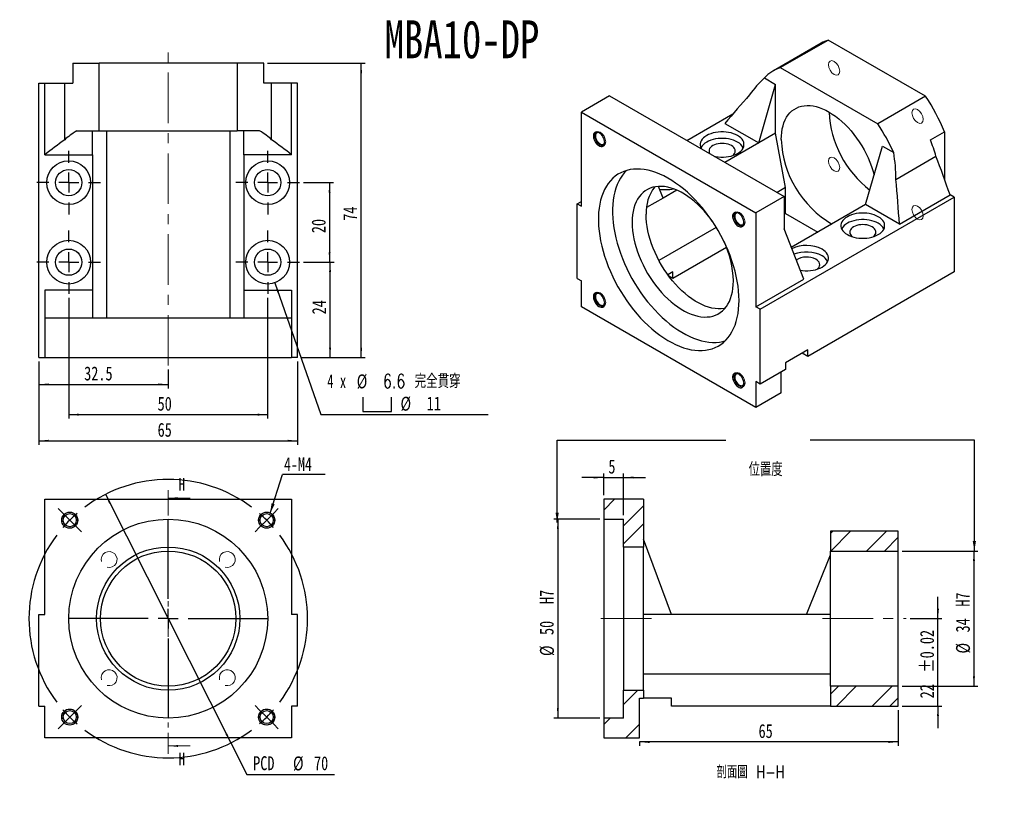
# Model space of a CAD drawing. Header units: millimetres. Extents: x 27 to 274, y 2 to 198.
import ezdxf

# ---------------------------------------------------------------- set-up
doc = ezdxf.new("R2010")
doc.units = ezdxf.units.MM
doc.linetypes.add('CENTER', pattern=[10.16, 6.35, -1.27, 1.27, -1.27])
doc.linetypes.add('CENTERX2', pattern=[20.32, 12.7, -2.54, 2.54, -2.54])
doc.layers.add('FORMAT', color=7, linetype='Continuous')
doc.styles.add('SLDTEXTSTYLE0', font='TXT', dxfattribs={"width": 0.75})
doc.styles.add('SLDTEXTSTYLE1', font='TXT', dxfattribs={"width": 0.75, "bigfont": 'bigfont'})
doc.styles.add('SLDTEXTSTYLE3', font='TXT', dxfattribs={"width": 0.666667})
doc.dimstyles.new('SLDDIMSTYLE0', dxfattribs={"dimtxt": 3.5, "dimasz": 2.5, "dimexe": 0, "dimexo": 0.0625, "dimgap": 0.875, "dimtad": 0, "dimtih": 1, "dimtoh": 1, "dimrnd": 1e-09, "dimzin": 12, "dimdsep": 46, "dimtxsty": 'SLDTEXTSTYLE0', "dimsah": 1, "dimcen": 0, "dimadec": 0, "dimazin": 3, "dimtfac": 1, "dimtmove": 0, "dimatfit": 3, "dimfxl": 0, "dimfrac": 2, "dimtolj": 1, "dimtzin": 12, "dimarcsym": 0})
doc.dimstyles.new('SLDDIMSTYLE1', dxfattribs={"dimtxt": 0.18, "dimasz": 2.5, "dimexe": 0, "dimexo": 0.0625, "dimgap": 0, "dimtad": 0, "dimtih": 1, "dimtoh": 1, "dimdec": 0, "dimrnd": 1e-09, "dimzin": 0, "dimdsep": 46, "dimtxsty": 'Standard', "dimsah": 1, "dimcen": 0.09, "dimadec": 0, "dimazin": 0, "dimtfac": 2.5, "dimtdec": 0, "dimtofl": 0, "dimtmove": 0, "dimatfit": 3, "dimfxl": 0, "dimfrac": 2, "dimtolj": 1, "dimtzin": 0, "dimarcsym": 0})
doc.dimstyles.new('SLDDIMSTYLE2', dxfattribs={"dimtxt": 3.5, "dimasz": 2.5, "dimexe": 0, "dimexo": 0.0625, "dimgap": 0.875, "dimtad": 1, "dimrnd": 1e-09, "dimzin": 12, "dimdsep": 46, "dimtxsty": 'SLDTEXTSTYLE0', "dimsah": 1, "dimcen": 0.09, "dimadec": 0, "dimazin": 3, "dimtol": 1, "dimtp": 0.02, "dimtm": 0.02, "dimtfac": 1, "dimtmove": 0, "dimatfit": 0, "dimfxl": 0, "dimfrac": 2, "dimtolj": 1, "dimarcsym": 0})
doc.dimstyles.new('SLDDIMSTYLE3', dxfattribs={"dimtxt": 3.5, "dimasz": 2.5, "dimexe": 0, "dimexo": 0.0625, "dimgap": 0.875, "dimtad": 1, "dimrnd": 1e-09, "dimzin": 12, "dimdsep": 46, "dimtxsty": 'SLDTEXTSTYLE0', "dimsah": 1, "dimcen": 0.09, "dimadec": 0, "dimazin": 3, "dimtfac": 1, "dimtofl": 0, "dimtmove": 0, "dimatfit": 3, "dimfxl": 0, "dimfrac": 2, "dimtolj": 1, "dimtzin": 12, "dimarcsym": 0})
doc.dimstyles.new('SLDDIMSTYLE4', dxfattribs={"dimtxt": 3.5, "dimasz": 2.5, "dimexe": 0, "dimexo": 0.0625, "dimgap": 0.875, "dimtad": 1, "dimrnd": 1e-09, "dimzin": 12, "dimdsep": 46, "dimtxsty": 'SLDTEXTSTYLE0', "dimsah": 1, "dimcen": 0.09, "dimadec": 0, "dimazin": 3, "dimtfac": 1, "dimtmove": 0, "dimatfit": 0, "dimfxl": 0, "dimfrac": 2, "dimtolj": 1, "dimtzin": 12, "dimarcsym": 0})
doc.dimstyles.new('SLDDIMSTYLE6', dxfattribs={"dimtxt": 3.5, "dimasz": 2.5, "dimexe": 0, "dimexo": 0.0625, "dimgap": 0.875, "dimtad": 1, "dimdec": 1, "dimrnd": 1e-09, "dimzin": 12, "dimdsep": 46, "dimtxsty": 'SLDTEXTSTYLE0', "dimsah": 1, "dimcen": 0.09, "dimadec": 0, "dimazin": 3, "dimtfac": 1, "dimtdec": 1, "dimtofl": 0, "dimtmove": 0, "dimatfit": 3, "dimfxl": 0, "dimfrac": 2, "dimtolj": 1, "dimtzin": 12, "dimarcsym": 0})
doc.dimstyles.new('SLDDIMSTYLE7', dxfattribs={"dimtxt": 3.5, "dimasz": 2.5, "dimexe": 0, "dimexo": 0.0625, "dimgap": 0.875, "dimtad": 0, "dimtih": 1, "dimtoh": 1, "dimdec": 1, "dimrnd": 1e-09, "dimzin": 12, "dimdsep": 46, "dimtxsty": 'SLDTEXTSTYLE0', "dimsah": 1, "dimcen": 0, "dimadec": 0, "dimazin": 3, "dimtfac": 1, "dimtofl": 0, "dimtmove": 0, "dimatfit": 3, "dimfxl": 0, "dimfrac": 2, "dimtolj": 1, "dimtzin": 12, "dimarcsym": 0})

# ---------------------------------------------------------------- blocks, each defined once
blk = doc.blocks.new('_D')
at = {"layer": 'FORMAT', "color": 7}
for p, q in [((48.16, 78.56), (79.69, 16.06)), ((79.69, 16.06), (83.68, 8.14)), ((83.68, 8.14), (105.74, 8.14))]:
    blk.add_line(p, q, dxfattribs=at)
for points in [[(48.16, 78.56), (49.06, 76.22), (49.51, 76.44)], [(79.69, 16.06), (78.78, 18.41), (78.34, 18.18)]]:
    blk.add_solid(points, dxfattribs=at)
at = {"layer": 'FORMAT', "color": 7, "char_height": 3.5, "attachment_point": 1, "style": 'SLDTEXTSTYLE0'}
for s, insert in [('PCD', (85.27, 12.71)), ('%%c', (95.29, 12.66)), ('70', (100.57, 12.71))]:
    blk.add_mtext(s, dxfattribs=dict(at, insert=insert))
blk = doc.blocks.new('SW_NOTE_0')
at = {"layer": 'FORMAT', "color": 0}
blk.add_line((10.7, 0), (0, 0), dxfattribs=at)
at = {"layer": 'FORMAT', "color": 0, "insert": (0.38, 4.32), "char_height": 3.44, "attachment_point": 1, "style": 'SLDTEXTSTYLE0'}
blk.add_mtext('4-M4', dxfattribs=at)
blk = doc.blocks.new('SW_CENTERMARKSYMBOL_0')
at = {"layer": 'FORMAT', "color": 0}
for p, q in [((-51.27, 51.27), (-52.43, 52.43)), ((1.77, 51.27), (2.93, 52.43)), ((-49.5, 49.5), (-51.27, 51.27)), ((-49.5, 49.5), (-47.73, 47.73)), ((-24.75, 29.75), (-24.75, 49.75)), ((0, 49.5), (-1.77, 47.73)), ((0, 49.5), (1.77, 51.27)), ((-47.73, 47.73), (-46.56, 46.56)), ((-1.77, 47.73), (-2.93, 46.56)), ((-24.75, 24.75), (-24.75, 27.25)), ((-29.75, 24.75), (-49.75, 24.75)), ((-24.75, 24.75), (-27.25, 24.75)), ((-24.75, 24.75), (-24.75, 22.25)), ((-24.75, 24.75), (-22.25, 24.75)), ((-19.75, 24.75), (0.25, 24.75)), ((-24.75, 19.75), (-24.75, -0.25)), ((-47.73, 1.77), (-46.56, 2.93)), ((-1.77, 1.77), (-2.93, 2.93)), ((-49.5, 0), (-51.27, -1.77)), ((-49.5, 0), (-47.73, 1.77)), ((0, 0), (-1.77, 1.77)), ((0, 0), (1.77, -1.77)), ((-51.27, -1.77), (-52.43, -2.93)), ((1.77, -1.77), (2.93, -2.93))]:
    blk.add_line(p, q, dxfattribs=at)
for start, end in [(53.1851, 126.8149), (135, 139.0926), (130.9074, 135), (45, 49.0926), (40.9074, 45), (143.1851, 216.8149), (323.1851, 36.8149), (220.9074, 225), (225, 229.0926), (310.9074, 315), (315, 319.0926), (233.1851, 306.8149)]:
    blk.add_arc((-24.75, 24.75), 35, start, end, dxfattribs=at)
blk = doc.blocks.new('_D_1')
at = {"layer": 'FORMAT', "color": 7}
for p, q in [((257.39, 47.31), (257.39, 52.81)), ((250.39, 47.31), (258.39, 47.31)), ((257.39, 25.31), (257.39, 47.31)), ((248.39, 25.31), (258.39, 25.31)), ((257.39, 25.31), (257.39, 19.81))]:
    blk.add_line(p, q, dxfattribs=at)
for points in [[(257.39, 47.31), (257.64, 49.81), (257.14, 49.81)], [(257.39, 25.31), (257.14, 22.81), (257.64, 22.81)]]:
    blk.add_solid(points, dxfattribs=at)
at = {"layer": 'FORMAT', "color": 7, "char_height": 3.5, "attachment_point": 1, "rotation": 90, "style": 'SLDTEXTSTYLE0'}
for s, insert in [('±0.02', (252.88, 33.76)), ('22', (252.88, 27.27))]:
    blk.add_mtext(s, dxfattribs=dict(at, insert=insert))
blk = doc.blocks.new('_D_2')
at = {"layer": 'FORMAT', "color": 7}
for p, q in [((248.39, 64.31), (267.44, 64.31)), ((266.44, 64.31), (266.44, 30.31)), ((248.39, 30.31), (267.44, 30.31))]:
    blk.add_line(p, q, dxfattribs=at)
for points in [[(266.44, 64.31), (266.19, 61.81), (266.69, 61.81)], [(266.44, 30.31), (266.69, 32.81), (266.19, 32.81)]]:
    blk.add_solid(points, dxfattribs=at)
at = {"layer": 'FORMAT', "color": 7, "char_height": 3.5, "attachment_point": 1, "rotation": 90, "style": 'SLDTEXTSTYLE0'}
for s, insert in [('H7', (261.88, 50.32)), ('34', (261.88, 43.83)), ('%%c', (261.93, 38.55))]:
    blk.add_mtext(s, dxfattribs=dict(at, insert=insert))
blk = doc.blocks.new('_D_3')
at = {"layer": 'FORMAT', "color": 7}
for p, q in [((172.39, 72.31), (160.86, 72.31)), ((161.86, 72.31), (161.86, 22.31)), ((172.39, 22.31), (160.86, 22.31))]:
    blk.add_line(p, q, dxfattribs=at)
for points in [[(161.86, 72.31), (161.61, 69.81), (162.11, 69.81)], [(161.86, 22.31), (162.11, 24.81), (161.61, 24.81)]]:
    blk.add_solid(points, dxfattribs=at)
at = {"layer": 'FORMAT', "color": 7, "char_height": 3.5, "attachment_point": 1, "rotation": 90, "style": 'SLDTEXTSTYLE0'}
for s, insert in [('H7', (157.29, 50.98)), ('50', (157.29, 43.19)), ('%%c', (157.35, 37.91))]:
    blk.add_mtext(s, dxfattribs=dict(at, insert=insert))
blk = doc.blocks.new('_D_4')
at = {"layer": 'FORMAT', "color": 7}
for p, q in [((173.39, 82.78), (167.89, 82.78)), ((173.39, 78.31), (173.39, 83.78)), ((173.39, 82.78), (178.39, 82.78)), ((178.39, 73.31), (178.39, 83.78)), ((178.39, 82.78), (183.89, 82.78))]:
    blk.add_line(p, q, dxfattribs=at)
for points in [[(173.39, 82.78), (170.89, 83.03), (170.89, 82.53)], [(178.39, 82.78), (180.89, 82.53), (180.89, 83.03)]]:
    blk.add_solid(points, dxfattribs=at)
at = {"layer": 'FORMAT', "color": 7, "insert": (174.55, 87.29), "char_height": 3.5, "attachment_point": 1, "style": 'SLDTEXTSTYLE0'}
blk.add_mtext('5', dxfattribs=at)
blk = doc.blocks.new('_D_5')
at = {"layer": 'FORMAT', "color": 7}
for p, q in [((247.39, 24.31), (247.39, 15.3)), ((182.39, 16.31), (182.39, 15.3)), ((247.39, 16.3), (182.39, 16.3))]:
    blk.add_line(p, q, dxfattribs=at)
for points in [[(182.39, 16.3), (184.89, 16.05), (184.89, 16.55)], [(247.39, 16.3), (244.89, 16.55), (244.89, 16.05)]]:
    blk.add_solid(points, dxfattribs=at)
at = {"layer": 'FORMAT', "color": 7, "insert": (212.3, 20.81), "char_height": 3.5, "attachment_point": 1, "style": 'SLDTEXTSTYLE0'}
blk.add_mtext('65', dxfattribs=at)
blk = doc.blocks.new('_D_6')
at = {"layer": 'FORMAT', "color": 7}
for p, q in [((97.92, 156.93), (105.48, 156.93)), ((104.48, 156.93), (104.48, 136.93)), ((97.92, 136.93), (105.48, 136.93))]:
    blk.add_line(p, q, dxfattribs=at)
for points in [[(104.48, 156.93), (104.23, 154.43), (104.73, 154.43)], [(104.48, 136.93), (104.73, 139.43), (104.23, 139.43)]]:
    blk.add_solid(points, dxfattribs=at)
at = {"layer": 'FORMAT', "color": 7, "insert": (99.97, 144.22), "char_height": 3.5, "attachment_point": 1, "rotation": 90, "style": 'SLDTEXTSTYLE0'}
blk.add_mtext('20', dxfattribs=at)
blk = doc.blocks.new('_D_7')
at = {"layer": 'FORMAT', "color": 7}
for p, q in [((31.42, 111.93), (31.42, 105.19)), ((63.92, 109.93), (63.92, 105.19)), ((31.42, 106.19), (63.92, 106.19))]:
    blk.add_line(p, q, dxfattribs=at)
for points in [[(31.42, 106.19), (33.92, 105.94), (33.92, 106.44)], [(63.92, 106.19), (61.42, 106.44), (61.42, 105.94)]]:
    blk.add_solid(points, dxfattribs=at)
at = {"layer": 'FORMAT', "color": 7, "insert": (42.8, 110.7), "char_height": 3.5, "attachment_point": 1, "style": 'SLDTEXTSTYLE0'}
blk.add_mtext('32.5', dxfattribs=at)
blk = doc.blocks.new('_D_8')
at = {"layer": 'FORMAT', "color": 7}
for p, q in [((38.92, 127.93), (38.92, 97.59)), ((88.92, 127.93), (88.92, 97.59)), ((38.92, 98.59), (88.92, 98.59))]:
    blk.add_line(p, q, dxfattribs=at)
for points in [[(38.92, 98.59), (41.42, 98.34), (41.42, 98.84)], [(88.92, 98.59), (86.42, 98.84), (86.42, 98.34)]]:
    blk.add_solid(points, dxfattribs=at)
at = {"layer": 'FORMAT', "color": 7, "insert": (61.26, 103.1), "char_height": 3.5, "attachment_point": 1, "style": 'SLDTEXTSTYLE0'}
blk.add_mtext('50', dxfattribs=at)
blk = doc.blocks.new('_D_9')
at = {"layer": 'FORMAT', "color": 7}
for p, q in [((31.42, 111.93), (31.42, 91.03)), ((96.42, 111.93), (96.42, 91.03)), ((31.42, 92.03), (96.42, 92.03))]:
    blk.add_line(p, q, dxfattribs=at)
for points in [[(31.42, 92.03), (33.92, 91.78), (33.92, 92.28)], [(96.42, 92.03), (93.92, 92.28), (93.92, 91.78)]]:
    blk.add_solid(points, dxfattribs=at)
at = {"layer": 'FORMAT', "color": 7, "insert": (61.26, 96.54), "char_height": 3.5, "attachment_point": 1, "style": 'SLDTEXTSTYLE0'}
blk.add_mtext('65', dxfattribs=at)
blk = doc.blocks.new('SW_SYMBOL_HOLE_SPOT')
at = {"layer": 'FORMAT', "color": 0}
for p, q in [((0, 875), (0, 75)), ((1600, 75), (1600, 875)), ((0, 75), (1600, 75))]:
    blk.add_line(p, q, dxfattribs=at)
blk = doc.blocks.new('_D_10')
at = {"layer": 'FORMAT'}
for p, q in [((90.74, 131.73), (102.31, 98.59)), ((102.31, 98.59), (144.31, 98.59))]:
    blk.add_line(p, q, dxfattribs=at)
blk.add_solid([(90.74, 131.73), (91.32, 129.29), (91.8, 129.46)], dxfattribs=at)
at = {"layer": 'FORMAT', "xscale": 0.004470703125, "yscale": 0.004470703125, "zscale": 0.004470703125}
blk.add_blockref('SW_SYMBOL_HOLE_SPOT', (112.86, 99.07), dxfattribs=at)
at = {"layer": 'FORMAT', "char_height": 3.5, "attachment_point": 1}
for s, insert, style in [('4 x', (103.9, 108.76), 'SLDTEXTSTYLE3'), ('%%c', (111.31, 108.71), 'SLDTEXTSTYLE0'), ('6.6 \\M+18AAE\\M+19153\\M+18AD1\\M+190FA', (117.9, 108.76), 'SLDTEXTSTYLE1'), ('%%c', (122.31, 103.1), 'SLDTEXTSTYLE0'), ('11', (128.9, 103.15), 'SLDTEXTSTYLE0')]:
    blk.add_mtext(s, dxfattribs=dict(at, insert=insert, style=style))
blk = doc.blocks.new('_D_11')
at = {"layer": 'FORMAT', "color": 7}
for p, q in [((97.92, 136.93), (105.6, 136.93)), ((104.6, 112.93), (104.6, 136.93)), ((97.42, 112.93), (105.6, 112.93))]:
    blk.add_line(p, q, dxfattribs=at)
for points in [[(104.6, 136.93), (104.35, 134.43), (104.85, 134.43)], [(104.6, 112.93), (104.85, 115.43), (104.35, 115.43)]]:
    blk.add_solid(points, dxfattribs=at)
at = {"layer": 'FORMAT', "color": 7, "insert": (100.09, 123.8), "char_height": 3.5, "attachment_point": 1, "rotation": 90, "style": 'SLDTEXTSTYLE0'}
blk.add_mtext('24', dxfattribs=at)
blk = doc.blocks.new('_D_12')
at = {"layer": 'FORMAT', "color": 7}
for p, q in [((88.92, 186.93), (113.42, 186.93)), ((112.42, 112.93), (112.42, 186.93)), ((97.42, 112.93), (113.42, 112.93))]:
    blk.add_line(p, q, dxfattribs=at)
for points in [[(112.42, 186.93), (112.17, 184.43), (112.67, 184.43)], [(112.42, 112.93), (112.67, 115.43), (112.17, 115.43)]]:
    blk.add_solid(points, dxfattribs=at)
at = {"layer": 'FORMAT', "color": 7, "insert": (107.91, 147.34), "char_height": 3.5, "attachment_point": 1, "rotation": 90, "style": 'SLDTEXTSTYLE0'}
blk.add_mtext('74', dxfattribs=at)
blk = doc.blocks.new('SW_CENTERMARKSYMBOL_1')
at = {"layer": 'FORMAT', "color": 0}
for p, q in [((0, 5), (0, 8)), ((0, 0), (0, 2.5)), ((-5, 0), (-8, 0)), ((0, 0), (-2.5, 0)), ((0, 0), (0, -2.5)), ((0, 0), (2.5, 0)), ((5, 0), (8, 0)), ((0, -5), (0, -8))]:
    blk.add_line(p, q, dxfattribs=at)
blk = doc.blocks.new('SW_CENTERMARKSYMBOL_2')
at = {"layer": 'FORMAT', "color": 0}
for p, q in [((0, 5), (0, 8)), ((0, 0), (0, 2.5)), ((-5, 0), (-8, 0)), ((0, 0), (-2.5, 0)), ((0, 0), (0, -2.5)), ((0, 0), (2.5, 0)), ((5, 0), (8, 0)), ((0, -5), (0, -8))]:
    blk.add_line(p, q, dxfattribs=at)
blk = doc.blocks.new('SW_CENTERMARKSYMBOL_3')
at = {"layer": 'FORMAT', "color": 0}
for p, q in [((0, 5), (0, 8)), ((0, 0), (0, 2.5)), ((-5, 0), (-8, 0)), ((0, 0), (-2.5, 0)), ((0, 0), (0, -2.5)), ((0, 0), (2.5, 0)), ((5, 0), (8, 0)), ((0, -5), (0, -8))]:
    blk.add_line(p, q, dxfattribs=at)
blk = doc.blocks.new('SW_CENTERMARKSYMBOL_4')
at = {"layer": 'FORMAT', "color": 0}
for p, q in [((0, 5), (0, 8)), ((0, 0), (0, 2.5)), ((-5, 0), (-8, 0)), ((0, 0), (-2.5, 0)), ((0, 0), (0, -2.5)), ((0, 0), (2.5, 0)), ((5, 0), (8, 0)), ((0, -5), (0, -8))]:
    blk.add_line(p, q, dxfattribs=at)

msp = doc.modelspace()

# ---------------------------------------------------------------- hatches: boundary and pattern name
at = {"linetype": 'Continuous', "lineweight": 18}
h = msp.add_hatch(dxfattribs=at)
h.set_pattern_fill('ANSI32', angle=3e-322, style=0)
h.paths.add_polyline_path([(183.39, 65.313), (183.39, 77.313), (173.39, 77.313), (173.39, 72.313), (178.39, 72.313), (178.39, 65.313)], flags=0)
h = msp.add_hatch(dxfattribs=at)
h.set_pattern_fill('ANSI32', angle=3e-322, style=0)
h.paths.add_polyline_path([(247.39, 64.313), (247.39, 69.313), (230.39, 69.313), (230.39, 64.313)], flags=0)
h = msp.add_hatch(dxfattribs=at)
h.set_pattern_fill('ANSI32', angle=3e-322, style=0)
h.paths.add_polyline_path([(230.39, 30.313), (230.39, 25.313), (247.39, 25.313), (247.39, 30.313)], flags=0)
h = msp.add_hatch(dxfattribs=at)
h.set_pattern_fill('ANSI32', angle=3e-322, style=0)
h.paths.add_polyline_path([(178.39, 29.313), (178.39, 22.313), (173.39, 22.313), (173.39, 17.313), (182.39, 17.313), (182.39, 27.313), (183.39, 27.313), (183.39, 29.313)], flags=0)

# ---------------------------------------------------------------- linework, layer by layer
at = {"color": 7, "linetype": 'Continuous', "lineweight": 25}
for p, q in [((228.041, 191.977), (216.02, 185.038)), ((217.772, 185.823), (229.792, 192.762)), ((254.287, 178.622), (229.792, 192.762)), ((39.923, 186.927), (39.923, 181.927)), ((39.923, 186.927), (46.603, 186.927)), ((46.603, 169.927), (46.603, 186.927)), ((81.244, 186.927), (46.603, 186.927)), ((81.244, 186.927), (81.244, 169.927)), ((87.923, 186.927), (81.244, 186.927)), ((87.923, 181.927), (87.923, 186.927)), ((217.772, 185.823), (242.266, 171.682)), ((213.771, 183.233), (216.584, 181.609)), ((31.423, 112.927), (31.423, 181.927)), ((31.423, 181.927), (32.923, 181.927)), ((32.923, 163.927), (32.923, 181.927)), ((32.923, 181.927), (37.923, 181.927)), ((37.923, 167.684), (37.923, 181.927)), ((37.923, 181.927), (39.923, 181.927)), ((89.923, 181.927), (87.923, 181.927)), ((89.923, 167.684), (89.923, 181.927)), ((94.923, 181.927), (89.923, 181.927)), ((94.923, 163.927), (94.923, 181.927)), ((96.423, 181.927), (94.923, 181.927)), ((96.423, 112.927), (96.423, 181.927)), ((212.341, 166.912), (216.584, 181.609)), ((216.584, 169.361), (216.584, 181.609)), ((174.865, 178.754), (167.794, 174.672)), ((174.865, 178.754), (218.705, 153.445)), ((254.287, 178.622), (242.266, 171.682)), ((167.794, 150.992), (167.794, 174.672)), ((167.794, 174.672), (211.634, 149.363)), ((194.313, 167.526), (205.851, 174.186)), ((203.856, 171.81), (212.341, 166.912)), ((40.945, 169.927), (46.603, 169.927)), ((44.923, 163.927), (44.923, 169.927)), ((46.603, 169.927), (81.244, 169.927)), ((48.423, 169.927), (48.423, 122.927)), ((79.423, 169.927), (79.423, 122.927)), ((86.901, 169.927), (81.244, 169.927)), ((82.923, 163.927), (82.923, 169.927)), ((216.584, 169.361), (212.341, 166.912)), ((219.059, 155.684), (216.584, 169.361)), ((255.475, 167.666), (259.01, 169.707)), ((259.01, 169.707), (259.01, 157.829)), ((212.341, 166.912), (203.859, 162.015)), ((239.211, 151.4), (243.454, 166.097)), ((243.454, 166.097), (246.267, 164.473)), ((32.923, 163.927), (44.923, 163.927)), ((44.923, 163.927), (44.923, 129.927)), ((94.923, 163.927), (82.923, 163.927)), ((82.923, 163.927), (82.923, 129.927)), ((246.818, 157.745), (256.889, 163.559)), ((188.3, 153.033), (187.146, 155.983)), ((191.748, 155.024), (188.3, 153.033)), ((218.705, 153.445), (211.634, 149.363)), ((219.059, 155.684), (216.943, 154.462)), ((218.705, 153.445), (218.705, 145.279)), ((219.059, 149.152), (219.059, 155.684)), ((247.697, 146.502), (260.425, 153.849)), ((261.485, 153.237), (260.425, 153.849)), ((166.733, 151.604), (167.794, 152.216)), ((166.733, 132.824), (166.733, 151.604)), ((166.733, 151.604), (167.794, 150.992)), ((188.3, 153.033), (184.146, 150.635)), ((212.695, 125.071), (261.485, 153.237)), ((239.211, 151.4), (220.529, 140.615)), ((247.697, 146.502), (239.211, 151.4)), ((261.485, 153.237), (261.485, 134.457)), ((211.634, 149.363), (211.634, 125.683)), ((219.059, 149.152), (218.705, 148.948)), ((219.059, 149.152), (227.188, 144.459)), ((201.674, 145.648), (187.27, 137.333)), ((223.655, 132.623), (218.705, 145.279)), ((204.251, 140.603), (190.775, 132.824)), ((190.775, 134.457), (189.518, 133.731)), ((190.775, 132.824), (190.775, 134.457)), ((261.485, 134.457), (224.716, 113.23)), ((166.733, 132.824), (167.794, 132.211)), ((167.794, 125.679), (167.794, 132.211)), ((190.775, 132.824), (189.751, 133.415)), ((211.634, 125.683), (223.655, 132.623)), ((44.923, 129.927), (32.923, 129.927)), ((32.923, 129.927), (32.923, 122.927)), ((44.923, 129.927), (44.923, 122.927)), ((82.923, 129.927), (94.923, 129.927)), ((82.923, 129.927), (82.923, 122.927)), ((94.923, 129.927), (94.923, 122.927)), ((211.634, 100.37), (167.794, 125.679)), ((212.695, 125.071), (211.634, 125.683)), ((212.695, 106.29), (212.695, 125.071)), ((32.923, 122.927), (94.923, 122.927)), ((32.923, 122.927), (32.923, 112.927)), ((94.923, 122.927), (94.923, 112.927)), ((224.716, 114.863), (219.059, 111.597)), ((224.716, 113.23), (223.301, 114.046)), ((224.716, 113.23), (224.716, 114.863)), ((31.423, 112.927), (32.923, 112.927)), ((32.923, 112.927), (94.923, 112.927)), ((96.423, 112.927), (94.923, 112.927)), ((219.059, 111.597), (219.059, 109.964)), ((219.059, 109.964), (212.695, 106.29)), ((217.998, 104.044), (217.998, 109.352)), ((212.695, 106.29), (211.634, 106.903)), ((211.634, 106.903), (211.634, 100.37)), ((217.998, 104.044), (211.634, 100.37)), ((32.923, 48.313), (32.923, 77.313)), ((32.923, 77.313), (94.923, 77.313)), ((94.923, 77.313), (94.923, 48.313)), ((173.39, 77.313), (173.39, 72.313)), ((183.39, 77.313), (173.39, 77.313)), ((183.39, 77.313), (183.39, 65.313)), ((173.39, 72.313), (178.39, 72.313)), ((173.39, 72.313), (173.39, 22.313)), ((178.39, 65.313), (178.39, 72.313)), ((230.39, 69.313), (230.39, 64.313)), ((247.39, 69.313), (230.39, 69.313)), ((247.39, 64.313), (247.39, 69.313)), ((190.39, 48.313), (183.39, 67.313)), ((183.39, 65.313), (178.39, 65.313)), ((178.39, 65.313), (178.39, 29.313)), ((183.39, 29.313), (183.39, 65.313)), ((224.39, 48.313), (230.39, 63.313)), ((230.39, 30.313), (230.39, 64.313)), ((230.39, 64.313), (247.39, 64.313)), ((247.39, 30.313), (247.39, 64.313)), ((31.423, 25.313), (31.423, 48.313)), ((31.423, 48.313), (32.923, 48.313)), ((96.423, 48.313), (94.923, 48.313)), ((96.423, 25.313), (96.423, 48.313)), ((190.39, 48.313), (183.39, 48.313)), ((224.39, 48.313), (190.39, 48.313)), ((230.39, 48.313), (224.39, 48.313)), ((230.39, 33.313), (183.39, 33.313)), ((247.39, 30.313), (230.39, 30.313)), ((230.39, 30.313), (230.39, 25.313)), ((247.39, 25.313), (247.39, 30.313)), ((178.39, 29.313), (183.39, 29.313)), ((178.39, 22.313), (178.39, 29.313)), ((182.39, 17.313), (182.39, 27.313)), ((182.39, 27.313), (183.39, 27.313)), ((183.39, 29.313), (183.39, 27.313)), ((190.39, 27.313), (183.39, 27.313)), ((190.39, 25.313), (190.39, 27.313)), ((31.423, 25.313), (32.923, 25.313)), ((32.923, 17.313), (32.923, 25.313)), ((94.923, 25.313), (94.923, 17.313)), ((96.423, 25.313), (94.923, 25.313)), ((230.39, 25.313), (190.39, 25.313)), ((230.39, 25.313), (247.39, 25.313)), ((173.39, 22.313), (173.39, 17.313)), ((178.39, 22.313), (173.39, 22.313)), ((94.923, 17.313), (32.923, 17.313)), ((173.39, 17.313), (182.39, 17.313))]:
    msp.add_line(p, q, dxfattribs=at)
at = {"color": 7, "linetype": 'CENTER', "lineweight": 18}
msp.add_line((63.923, 79.602), (63.923, 13.3), dxfattribs=at)
at = {"color": 7, "linetype": 'Continuous', "lineweight": 18}
for p, q in [((69.423, 77.602), (63.923, 77.602)), ((69.423, 15.3), (63.923, 15.3))]:
    msp.add_line(p, q, dxfattribs=at)
at = {"color": 7, "linetype": 'Continuous', "lineweight": 18, "flags": 128}
for points in [[(231.275, 184.128), (231.816, 183.94), (232.275, 184.029), (232.581, 184.382), (232.689, 184.945), (232.581, 185.632), (232.275, 186.339), (231.816, 186.958), (231.275, 187.395), (230.734, 187.583), (230.275, 187.494), (229.968, 187.141), (229.86, 186.578), (229.968, 185.891), (230.275, 185.184), (230.734, 184.565), (231.275, 184.128)], [(250.86, 174.455), (250.968, 173.768), (251.275, 173.061), (251.734, 172.442), (252.275, 172.005), (252.816, 171.817), (253.275, 171.906), (253.581, 172.259), (253.689, 172.822), (253.581, 173.509), (253.275, 174.216), (252.816, 174.835), (252.275, 175.272), (251.734, 175.46), (251.275, 175.371), (250.968, 175.018), (250.86, 174.455)], [(171.065, 168.801), (171.173, 169.364), (171.479, 169.717), (171.938, 169.806), (172.479, 169.618), (173.02, 169.181), (173.479, 168.562), (173.786, 167.856), (173.893, 167.169), (173.786, 166.606), (173.479, 166.253), (173.02, 166.164), (172.479, 166.352), (171.938, 166.789), (171.479, 167.407), (171.173, 168.114), (171.065, 168.801)], [(232.689, 160.695), (232.581, 161.382), (232.275, 162.089), (231.816, 162.708), (231.275, 163.145), (230.734, 163.333), (230.275, 163.244), (229.968, 162.891), (229.86, 162.328), (229.968, 161.641), (230.275, 160.934), (230.734, 160.315), (231.275, 159.878), (231.816, 159.69), (232.275, 159.779), (232.581, 160.132), (232.689, 160.695)], [(252.275, 151.022), (251.734, 151.21), (251.275, 151.12), (250.968, 150.768), (250.86, 150.205), (250.968, 149.518), (251.275, 148.811), (251.734, 148.192), (252.275, 147.755), (252.816, 147.567), (253.275, 147.656), (253.581, 148.009), (253.689, 148.572), (253.581, 149.259), (253.275, 149.966), (252.816, 150.585), (252.275, 151.022)], [(207.479, 149.413), (208.02, 148.976), (208.479, 148.357), (208.786, 147.651), (208.893, 146.963), (208.786, 146.401), (208.479, 146.048), (208.02, 145.959), (207.479, 146.147), (206.938, 146.584), (206.479, 147.202), (206.173, 147.909), (206.065, 148.596), (206.173, 149.159), (206.479, 149.512), (206.938, 149.601), (207.479, 149.413)], [(172.479, 125.935), (171.938, 126.372), (171.479, 126.991), (171.173, 127.698), (171.065, 128.385), (171.173, 128.947), (171.479, 129.3), (171.938, 129.389), (172.479, 129.201), (173.02, 128.765), (173.479, 128.146), (173.786, 127.439), (173.893, 126.752), (173.786, 126.189), (173.479, 125.836), (173.02, 125.747), (172.479, 125.935)], [(208.893, 106.547), (208.786, 105.984), (208.479, 105.631), (208.02, 105.542), (207.479, 105.73), (206.938, 106.167), (206.479, 106.786), (206.173, 107.492), (206.065, 108.18), (206.173, 108.742), (206.479, 109.095), (206.938, 109.184), (207.479, 108.996), (208.02, 108.559), (208.479, 107.941), (208.786, 107.234), (208.893, 106.547)]]:
    msp.add_lwpolyline(points, dxfattribs=at)
at = {"color": 7, "linetype": 'Continuous', "lineweight": 25, "flags": 128}
for points in [[(217.998, 167.728), (218.026, 168.659), (218.11, 169.554), (218.25, 170.407), (218.444, 171.216), (218.692, 171.976), (218.993, 172.684), (219.346, 173.336), (219.748, 173.93), (220.198, 174.463), (220.694, 174.932), (221.234, 175.335), (221.814, 175.67), (222.433, 175.936), (223.087, 176.131), (223.773, 176.255), (224.489, 176.306), (225.23, 176.285), (225.994, 176.192), (226.776, 176.027), (227.573, 175.791), (228.382, 175.485), (229.199, 175.111), (230.019, 174.67), (230.839, 174.164), (231.656, 173.596), (232.465, 172.968), (233.262, 172.283), (234.045, 171.544), (234.808, 170.756), (235.549, 169.921), (236.265, 169.043), (236.951, 168.127), (237.605, 167.177), (238.224, 166.197), (238.804, 165.192), (239.344, 164.166), (239.84, 163.124), (240.29, 162.072), (240.692, 161.013), (241.045, 159.954), (241.346, 158.898), (241.36, 158.843)], [(173.646, 167.005), (173.617, 167.355), (173.53, 167.724), (173.389, 168.098), (173.2, 168.461), (172.971, 168.798), (172.711, 169.095), (172.431, 169.341), (172.141, 169.525), (171.855, 169.64), (171.583, 169.68), (171.337, 169.645), (171.128, 169.536), (170.962, 169.357), (170.848, 169.116), (170.789, 168.821), (170.789, 168.487), (170.848, 168.126), (170.962, 167.752), (171.128, 167.382), (171.337, 167.03), (171.583, 166.711), (171.855, 166.438), (172.141, 166.222), (172.431, 166.072), (172.711, 165.994), (172.971, 165.991), (173.2, 166.064), (173.389, 166.209), (173.53, 166.42), (173.617, 166.689), (173.646, 167.005)], [(172.354, 169.397), (172.22, 169.448), (171.973, 169.491), (171.752, 169.458), (171.567, 169.352), (171.428, 169.176), (171.342, 168.941), (171.312, 168.658), (171.342, 168.342), (171.428, 168.007), (171.567, 167.671), (171.752, 167.352), (171.973, 167.063), (172.22, 166.821), (172.479, 166.638), (172.739, 166.522), (172.985, 166.479), (173.207, 166.512), (173.391, 166.618), (173.53, 166.794), (173.617, 167.028), (173.639, 167.17)], [(207.038, 168.749), (206.541, 169.003), (205.994, 169.221), (205.406, 169.399), (204.785, 169.535), (204.14, 169.627), (203.481, 169.673), (202.817, 169.673), (202.158, 169.627), (201.513, 169.535), (200.892, 169.399), (200.304, 169.221), (199.757, 169.003), (199.26, 168.749), (198.819, 168.462), (198.442, 168.146), (198.134, 167.807), (197.898, 167.448), (197.739, 167.076), (197.659, 166.695), (197.659, 166.312), (197.739, 165.931), (197.898, 165.559), (197.989, 165.404)], [(201.244, 163.525), (201.513, 163.472), (202.158, 163.381), (202.817, 163.334), (203.481, 163.334), (204.14, 163.381), (204.785, 163.472), (205.406, 163.608), (205.994, 163.786), (206.541, 164.004), (207.038, 164.258), (207.479, 164.545), (207.856, 164.861), (208.164, 165.2), (208.4, 165.559), (208.559, 165.931), (208.639, 166.312), (208.639, 166.695), (208.559, 167.076), (208.4, 167.448), (208.164, 167.807), (207.856, 168.146), (207.479, 168.462), (207.038, 168.749)], [(207.038, 167.116), (206.541, 167.37), (205.994, 167.588), (205.406, 167.766), (204.785, 167.902), (204.14, 167.994), (203.481, 168.04), (202.817, 168.04), (202.158, 167.994), (201.513, 167.902), (200.892, 167.766), (200.304, 167.588), (199.757, 167.37), (199.26, 167.116), (198.819, 166.829), (198.442, 166.513), (198.134, 166.174), (197.898, 165.815), (197.834, 165.687)], [(205.482, 166.218), (205.089, 166.412), (204.647, 166.568), (204.169, 166.682), (203.665, 166.752), (203.149, 166.776), (202.633, 166.752), (202.129, 166.682), (201.651, 166.568), (201.209, 166.412), (200.816, 166.218), (200.479, 165.99), (200.209, 165.735), (200.011, 165.459), (199.89, 165.169), (199.849, 164.87), (199.89, 164.572), (200.011, 164.282), (200.051, 164.214)], [(205.768, 163.712), (205.819, 163.751), (206.089, 164.006), (206.287, 164.282), (206.408, 164.572), (206.449, 164.87), (206.408, 165.169), (206.287, 165.459), (206.089, 165.735), (205.819, 165.99), (205.482, 166.218)], [(207.392, 127.316), (207.363, 128.487), (207.278, 129.687), (207.137, 130.913), (206.94, 132.159), (206.688, 133.423), (206.382, 134.699), (206.022, 135.985), (205.61, 137.276), (205.147, 138.567), (204.634, 139.855), (204.074, 141.136), (203.468, 142.405), (202.818, 143.659), (202.125, 144.892), (201.393, 146.103), (200.624, 147.285), (199.819, 148.437), (198.982, 149.553), (198.116, 150.631), (197.223, 151.667), (196.305, 152.657), (195.367, 153.599), (194.41, 154.49), (193.438, 155.326), (192.455, 156.105), (191.462, 156.825), (190.464, 157.483), (189.464, 158.077), (188.464, 158.605), (187.469, 159.065), (186.48, 159.457), (185.502, 159.778), (184.538, 160.028), (183.59, 160.206), (182.661, 160.311), (181.755, 160.343), (180.875, 160.302), (180.023, 160.188), (179.202, 160.002), (178.415, 159.743), (177.664, 159.413), (176.951, 159.013), (176.28, 158.545), (175.651, 158.009), (175.068, 157.407), (174.531, 156.742), (174.043, 156.015), (173.606, 155.228), (173.219, 154.386), (172.886, 153.489), (172.607, 152.541), (172.382, 151.544), (172.213, 150.503), (172.1, 149.42), (172.043, 148.3), (172.043, 147.144), (172.1, 145.958), (172.213, 144.745), (172.382, 143.509), (172.607, 142.253), (172.886, 140.982), (173.219, 139.701), (173.606, 138.412), (174.043, 137.12), (174.531, 135.83), (175.068, 134.545), (175.651, 133.27), (176.28, 132.008), (176.951, 130.764), (177.664, 129.541), (178.415, 128.344), (179.202, 127.177), (180.023, 126.042), (180.875, 124.945), (181.755, 123.888), (182.661, 122.874), (183.59, 121.907), (184.538, 120.991), (185.502, 120.127), (186.48, 119.319), (187.469, 118.569), (188.464, 117.88), (189.464, 117.254), (190.464, 116.693), (191.462, 116.198), (192.455, 115.772), (193.438, 115.416), (194.41, 115.13), (195.367, 114.916), (196.305, 114.774), (197.223, 114.706), (198.116, 114.71), (198.982, 114.788), (199.819, 114.938), (200.624, 115.161), (201.393, 115.455), (202.125, 115.82), (202.818, 116.254), (203.468, 116.757), (204.074, 117.326), (204.634, 117.96), (205.147, 118.656), (205.61, 119.413), (206.022, 120.228), (206.382, 121.098), (206.688, 122.021), (206.94, 122.994), (207.137, 124.013), (207.278, 125.075), (207.363, 126.177), (207.392, 127.316)], [(179.108, 159.975), (178.603, 159.448), (178.067, 158.783), (177.579, 158.056), (177.141, 157.27), (176.755, 156.427), (176.422, 155.53), (176.142, 154.582), (175.918, 153.585), (175.749, 152.544), (175.636, 151.461), (175.579, 150.341), (175.579, 149.185), (175.636, 147.999), (175.749, 146.786), (175.918, 145.55), (176.142, 144.294), (176.422, 143.023), (176.755, 141.742), (177.141, 140.453), (177.579, 139.161), (178.067, 137.871), (178.603, 136.586), (179.187, 135.311), (179.815, 134.049), (180.487, 132.805), (181.199, 131.582), (181.951, 130.385), (182.738, 129.218), (183.559, 128.083), (184.411, 126.986), (185.291, 125.929), (186.197, 124.915), (187.125, 123.948), (188.073, 123.032), (189.038, 122.168), (190.016, 121.36), (191.004, 120.61), (192, 119.921), (192.999, 119.295), (194, 118.734), (194.998, 118.239), (195.99, 117.813), (196.974, 117.457), (197.946, 117.171), (198.902, 116.957), (199.841, 116.815), (200.758, 116.747), (201.652, 116.751), (202.518, 116.829), (203.355, 116.979), (203.855, 117.108)], [(200.632, 147.273), (200.098, 147.997), (199.366, 148.92), (198.607, 149.801), (197.824, 150.637), (197.02, 151.423), (196.2, 152.156), (195.367, 152.833), (194.524, 153.45), (193.675, 154.006), (192.824, 154.497), (191.975, 154.921), (191.132, 155.277), (190.299, 155.563), (189.479, 155.777), (188.675, 155.918), (187.892, 155.987), (187.133, 155.982), (186.401, 155.904), (185.7, 155.753), (185.032, 155.53), (184.401, 155.235), (183.81, 154.87), (183.261, 154.437), (182.756, 153.938), (182.298, 153.374), (181.89, 152.749), (181.532, 152.064), (181.226, 151.324), (180.974, 150.532), (180.777, 149.69), (180.635, 148.803), (180.55, 147.875), (180.522, 146.91), (180.55, 145.912), (180.635, 144.885), (180.777, 143.835), (180.974, 142.766), (181.226, 141.682), (181.532, 140.589), (181.89, 139.491), (182.298, 138.394), (182.756, 137.302), (183.261, 136.22), (183.81, 135.152), (184.401, 134.105), (185.032, 133.082), (185.7, 132.088), (186.401, 131.127), (187.133, 130.204), (187.892, 129.323), (188.675, 128.487), (189.479, 127.701), (190.299, 126.968), (191.132, 126.291), (191.975, 125.674), (192.824, 125.118), (193.675, 124.627), (194.524, 124.203), (195.367, 123.847), (196.2, 123.561), (197.02, 123.347), (197.824, 123.206), (198.607, 123.137), (199.366, 123.142), (200.098, 123.22), (200.799, 123.371), (201.467, 123.594), (202.098, 123.889), (202.689, 124.254), (203.238, 124.687), (203.743, 125.186), (204.201, 125.75), (204.609, 126.375), (204.967, 127.06), (205.273, 127.8), (205.525, 128.592), (205.722, 129.434), (205.864, 130.321), (205.949, 131.249), (205.977, 132.214), (205.977, 132.214)], [(203.841, 125.297), (203.634, 125.261), (202.902, 125.183), (202.143, 125.178), (201.36, 125.247), (200.556, 125.388), (199.736, 125.602), (198.902, 125.888), (198.059, 126.244), (197.21, 126.668), (196.36, 127.159), (195.511, 127.715), (194.668, 128.332), (193.834, 129.009), (193.014, 129.742), (192.211, 130.528), (191.427, 131.364), (190.668, 132.245), (189.936, 133.168), (189.235, 134.129), (188.568, 135.123), (187.937, 136.146), (187.345, 137.193), (186.796, 138.261), (186.292, 139.343), (185.834, 140.435), (185.425, 141.532), (185.067, 142.63), (184.761, 143.723), (184.509, 144.807), (184.312, 145.876), (184.171, 146.926), (184.086, 147.953), (184.057, 148.951)], [(208.646, 146.8), (208.617, 147.15), (208.53, 147.519), (208.389, 147.893), (208.2, 148.256), (207.971, 148.593), (207.711, 148.89), (207.431, 149.136), (207.141, 149.32), (206.855, 149.435), (206.583, 149.475), (206.337, 149.44), (206.128, 149.331), (205.962, 149.152), (205.848, 148.91), (205.789, 148.616), (205.789, 148.282), (205.848, 147.92), (205.962, 147.547), (206.128, 147.177), (206.337, 146.825), (206.583, 146.506), (206.855, 146.233), (207.141, 146.017), (207.431, 145.867), (207.711, 145.789), (207.971, 145.786), (208.2, 145.859), (208.389, 146.004), (208.53, 146.215), (208.617, 146.484), (208.646, 146.8)], [(207.354, 149.192), (207.22, 149.243), (206.973, 149.286), (206.752, 149.253), (206.567, 149.146), (206.428, 148.971), (206.342, 148.736), (206.312, 148.453), (206.342, 148.137), (206.428, 147.802), (206.567, 147.466), (206.752, 147.146), (206.973, 146.858), (207.22, 146.616), (207.479, 146.433), (207.739, 146.316), (207.985, 146.274), (208.207, 146.307), (208.391, 146.413), (208.53, 146.588), (208.617, 146.823), (208.639, 146.965)], [(242.393, 148.338), (241.896, 148.593), (241.35, 148.811), (240.762, 148.989), (240.141, 149.125), (239.496, 149.216), (238.836, 149.263), (238.172, 149.263), (237.513, 149.216), (236.868, 149.125), (236.247, 148.989), (235.659, 148.811), (235.112, 148.593), (234.615, 148.338), (234.175, 148.052), (233.798, 147.736), (233.489, 147.396), (233.253, 147.038), (233.094, 146.666), (233.014, 146.285), (233.014, 145.902), (233.094, 145.521), (233.253, 145.149), (233.489, 144.79), (233.798, 144.451), (234.175, 144.135), (234.615, 143.848), (235.112, 143.594), (235.659, 143.376), (236.247, 143.198), (236.868, 143.062), (237.513, 142.97), (238.172, 142.924), (238.836, 142.924), (239.496, 142.97), (240.141, 143.062), (240.762, 143.198), (241.35, 143.376), (241.896, 143.594), (242.393, 143.848), (242.834, 144.135), (243.211, 144.451), (243.52, 144.79), (243.755, 145.149), (243.914, 145.521), (243.994, 145.902), (243.994, 146.285), (243.914, 146.666), (243.755, 147.038), (243.52, 147.396), (243.211, 147.736), (242.834, 148.052), (242.393, 148.338)], [(242.393, 146.705), (241.896, 146.96), (241.35, 147.177), (240.762, 147.356), (240.141, 147.492), (239.496, 147.583), (238.836, 147.63), (238.172, 147.63), (237.513, 147.583), (236.868, 147.492), (236.247, 147.356), (235.659, 147.177), (235.112, 146.96), (234.615, 146.705), (234.175, 146.418), (233.798, 146.103), (233.489, 145.763), (233.253, 145.405), (233.189, 145.277)], [(240.838, 145.807), (240.444, 146.002), (240.002, 146.158), (239.524, 146.272), (239.021, 146.342), (238.504, 146.365), (237.988, 146.342), (237.485, 146.272), (237.006, 146.158), (236.565, 146.002), (236.171, 145.807), (235.835, 145.58), (235.564, 145.325), (235.366, 145.049), (235.245, 144.758), (235.204, 144.46), (235.245, 144.162), (235.366, 143.872), (235.564, 143.595), (235.835, 143.341), (235.885, 143.301)], [(241.124, 143.301), (241.174, 143.341), (241.445, 143.595), (241.643, 143.872), (241.764, 144.162), (241.804, 144.46), (241.764, 144.758), (241.643, 145.049), (241.445, 145.325), (241.174, 145.58), (240.838, 145.807)], [(222.768, 134.89), (223.371, 134.806), (224.03, 134.76), (224.694, 134.76), (225.354, 134.806), (225.998, 134.898), (226.619, 135.034), (227.208, 135.212), (227.754, 135.43), (228.251, 135.684), (228.692, 135.971), (229.069, 136.287), (229.378, 136.626), (229.613, 136.985), (229.772, 137.357), (229.852, 137.738), (229.852, 138.121), (229.772, 138.502), (229.613, 138.874), (229.378, 139.232), (229.069, 139.572), (228.692, 139.887), (228.251, 140.174)], [(226.981, 135.137), (227.032, 135.176), (227.303, 135.431), (227.501, 135.708), (227.622, 135.998), (227.662, 136.296), (227.622, 136.594), (227.501, 136.885), (227.303, 137.161), (227.032, 137.416), (226.696, 137.643)], [(173.646, 126.589), (173.617, 126.938), (173.53, 127.308), (173.389, 127.681), (173.2, 128.044), (172.971, 128.381), (172.711, 128.679), (172.431, 128.924), (172.141, 129.108), (171.855, 129.223), (171.583, 129.264), (171.337, 129.229), (171.128, 129.119), (170.962, 128.94), (170.848, 128.699), (170.789, 128.405), (170.789, 128.07), (170.848, 127.709), (170.962, 127.335), (171.128, 126.965), (171.337, 126.614), (171.583, 126.295), (171.855, 126.022), (172.141, 125.806), (172.431, 125.656), (172.711, 125.577), (172.971, 125.575), (173.2, 125.647), (173.389, 125.792), (173.53, 126.003), (173.617, 126.273), (173.646, 126.589)], [(172.354, 128.98), (172.22, 129.032), (171.973, 129.074), (171.752, 129.042), (171.567, 128.935), (171.428, 128.76), (171.342, 128.525), (171.312, 128.242), (171.342, 127.925), (171.428, 127.59), (171.567, 127.255), (171.752, 126.935), (171.973, 126.647), (172.22, 126.405), (172.479, 126.221), (172.739, 126.105), (172.985, 126.062), (173.207, 126.095), (173.391, 126.202), (173.53, 126.377), (173.617, 126.612), (173.639, 126.753)], [(208.646, 106.383), (208.617, 106.733), (208.53, 107.103), (208.389, 107.476), (208.2, 107.839), (207.971, 108.176), (207.711, 108.474), (207.431, 108.719), (207.141, 108.903), (206.855, 109.018), (206.583, 109.059), (206.337, 109.024), (206.128, 108.914), (205.962, 108.735), (205.848, 108.494), (205.789, 108.2), (205.789, 107.865), (205.848, 107.504), (205.962, 107.13), (206.128, 106.76), (206.337, 106.408), (206.583, 106.09), (206.855, 105.817), (207.141, 105.601), (207.431, 105.45), (207.711, 105.372), (207.971, 105.37), (208.2, 105.442), (208.389, 105.587), (208.53, 105.798), (208.617, 106.068), (208.646, 106.383)], [(207.354, 108.775), (207.22, 108.827), (206.973, 108.869), (206.752, 108.836), (206.567, 108.73), (206.428, 108.555), (206.342, 108.32), (206.312, 108.037), (206.342, 107.72), (206.428, 107.385), (206.567, 107.05), (206.752, 106.73), (206.973, 106.442), (207.22, 106.2), (207.479, 106.016), (207.739, 105.9), (207.985, 105.857), (208.207, 105.89), (208.391, 105.997), (208.53, 106.172), (208.617, 106.407), (208.639, 106.548)]]:
    msp.add_lwpolyline(points, dxfattribs=at)
at = {"color": 7, "linetype": 'Continuous', "lineweight": 25}
for centre, radius in [((38.923, 156.927), 5.5), ((88.923, 156.927), 5.5), ((38.923, 156.927), 3.3), ((88.923, 156.927), 3.3), ((38.923, 136.927), 5.5), ((88.923, 136.927), 5.5), ((38.923, 136.927), 3.3), ((88.923, 136.927), 3.3), ((39.174, 72.062), 2.025), ((39.174, 72.062), 1.65), ((63.923, 47.313), 25), ((88.672, 72.062), 2.025), ((88.672, 72.062), 1.65), ((63.923, 47.313), 18), ((63.923, 47.313), 17), ((39.174, 22.565), 2.025), ((39.174, 22.565), 1.65), ((88.672, 22.565), 2.025), ((88.672, 22.565), 1.65)]:
    msp.add_circle(centre, radius, dxfattribs=at)
for centre, radius, start, end in [((232.758, 183.798), 9.442, 108.30434, 119.97121), ((220.755, 176.828), 9.476, 108.35282, 137.47967), ((214.473, 151.818), 47.996, 21.88402, 33.94913), ((256.485, 175.978), 26.499, 182.83409, 232.24022), ((202.234, 144.751), 48.248, 24.12762, 33.9301), ((205.497, 164.151), 3.341, 27.36656, 62.52677), ((243.829, 168.812), 25.854, 182.40335, 239.59913), ((215.016, 151.438), 43.592, 16.14507, 21.85654), ((-113.99, 23.022), 396.613, 19.26034, 20.75323), ((194.432, 149.535), 10.392, 142.45279, 183.22328), ((189.005, 164.45), 9.287, 260.12664, 281.82723), ((240.852, 143.741), 3.341, 27.36656, 62.52677), ((181.389, 131.571), 24.596, 1.49841, 25.34201), ((224.353, 132.644), 8.48, 62.62892, 115.80692), ((224.334, 130.879), 8.606, 62.91901, 111.33785), ((224.379, 133.314), 4.91, 61.84157, 122.22788), ((226.71, 135.577), 3.341, 27.36656, 62.52677)]:
    msp.add_arc(centre, radius, start, end, dxfattribs=at)
at = {"color": 7, "linetype": 'Continuous', "lineweight": 18}
for centre in [(39.174, 72.062), (88.672, 72.062), (49.074, 62.163), (78.772, 62.163), (49.074, 32.464), (78.772, 32.464), (39.174, 22.565), (88.672, 22.565)]:
    msp.add_arc(centre, 2, 255, 195, dxfattribs=at)
at = {"color": 7, "linetype": 'Continuous', "lineweight": 25}
for centre, major_axis, ratio, start_param, end_param in [((225.494, 158.176), (-0.625, 29.717), 0.7172588, 0.5527165, 0.7807109), ((329.74, -29.752), (-5.583, 265.333), 0.7172588, 0.650488, 0.6930523), ((63.923, 163.527), (28, 0), 0.4, 2.5333471, 2.7613414), ((63.923, 163.527), (28, 0), 0.4, 0.3802512, 0.6082456), ((256.051, 118.825), (250, 0), 0.4, 2.6311185, 2.6736828), ((-128.205, 118.825), (250, 0), 0.4, 0.4679098, 0.5104741), ((225.494, 158.176), (-0.625, 29.717), 0.7172588, 4.682806, 4.9108003), ((58.029, 127.103), (-5.583, 265.333), 0.7172588, 4.7704646, 4.8130289)]:
    msp.add_ellipse(centre, major_axis=major_axis, ratio=ratio, start_param=start_param, end_param=end_param, dxfattribs=at)
at = {"color": 7, "linetype": 'Continuous', "lineweight": 18}
for points in [[(63.923, 77.602), (66.423, 77.352), (66.423, 77.852)], [(63.923, 15.3), (66.423, 15.05), (66.423, 15.55)]]:
    msp.add_solid(points, dxfattribs=at)
at = {"layer": 'FORMAT', "color": 7, "linetype": 'CENTERX2', "lineweight": 18}
for p, q in [((63.923, 110.927), (63.923, 190.874)), ((185.39, 47.313), (172.091, 47.313)), ((228.39, 47.313), (249.39, 47.313))]:
    msp.add_line(p, q, dxfattribs=at)

# ---------------------------------------------------------------- block references
at = {"layer": 'FORMAT', "color": 7}
for name, p in [('SW_CENTERMARKSYMBOL_4', (38.923, 156.927)), ('SW_CENTERMARKSYMBOL_1', (88.923, 156.927)), ('SW_CENTERMARKSYMBOL_3', (38.923, 136.927)), ('SW_CENTERMARKSYMBOL_2', (88.923, 136.927)), ('SW_NOTE_0', (92.649, 83.515)), ('SW_CENTERMARKSYMBOL_0', (88.672, 22.565))]:
    msp.add_blockref(name, p, dxfattribs=at)

# ---------------------------------------------------------------- texts
at = {"color": 7, "linetype": 'Continuous', "char_height": 3.175, "attachment_point": 1, "style": 'SLDTEXTSTYLE0'}
for insert in [(66.532, 82.645), (66.532, 13.621)]:
    msp.add_mtext('H', dxfattribs=dict(at, insert=insert))
at = {"layer": 'FORMAT', "color": 7, "attachment_point": 1}
for s, insert, char_height, style in [('MBA10-DP', (118.322, 197.715), 9.525, 'SLDTEXTSTYLE0'), ('\\M+188CA\\M+19275\\M+19378', (209.816, 86.565), 3.43958, 'SLDTEXTSTYLE1')]:
    msp.add_mtext(s, dxfattribs=dict(at, insert=insert, char_height=char_height, style=style))
at = {"layer": 'FORMAT', "insert": (210.277, 10.356), "char_height": 3.175, "attachment_point": 2, "style": 'SLDTEXTSTYLE1'}
msp.add_mtext('\\M+19655\\M+196CA\\M+19AA4 H-H', dxfattribs=at)

# ---------------------------------------------------------------- dimensions: what is measured, and where the dimension line sits
at = {"layer": 'FORMAT', "color": 7}
for base, p1, p2, dimstyle, picture, middle in [((112.423, 186.927), (96.423, 112.927), (87.923, 186.927), 'SLDDIMSTYLE3', '_D_12', (112.423, 149.927)), ((104.479, 136.927), (96.923, 156.927), (96.923, 136.927), 'SLDDIMSTYLE3', '_D_6', (104.479, 146.81)), ((104.605, 136.927), (96.423, 112.927), (96.923, 136.927), 'SLDDIMSTYLE3', '_D_11', (104.605, 126.382)), ((257.39, 47.313), (247.39, 25.313), (249.39, 47.313), 'SLDDIMSTYLE2', '_D_1', (257.39, 36.313))]:
    dim = msp.add_linear_dim(base=base, p1=p1, p2=p2, angle=90, dimstyle=dimstyle, dxfattribs=at)
    dim.commit()
    dim.dimension.update_dxf_attribs({"geometry": picture, "text_midpoint": middle, "dimtype": 160})
at = {"layer": 'FORMAT'}
dim = msp.add_diameter_dim_2p(p1=(87.11, 142.12), p2=(90.736, 131.735), text='4 x <> 完全貫穿\\P{\\fGDT;v}%%c 11 \\P', dimstyle='SLDDIMSTYLE7', dxfattribs=at)
dim.commit()
dim.dimension.update_dxf_attribs({"geometry": '_D_10', "text_midpoint": (124.105, 104.198), "dimtype": 163})
at = {"layer": 'FORMAT', "color": 7}
for base, p1, p2, dimstyle, picture, middle in [((88.923, 98.588), (38.923, 128.927), (88.923, 128.927), 'SLDDIMSTYLE3', '_D_8', (63.848, 98.588)), ((63.923, 106.191), (31.423, 112.927), (63.923, 110.927), 'SLDDIMSTYLE6', '_D_7', (47.326, 106.191)), ((96.423, 92.033), (31.423, 112.927), (96.423, 112.927), 'SLDDIMSTYLE3', '_D_9', (63.848, 92.033)), ((178.39, 82.778), (173.39, 77.313), (178.39, 72.313), 'SLDDIMSTYLE4', '_D_4', (175.842, 82.778)), ((182.39, 16.303), (247.39, 25.313), (182.39, 17.313), 'SLDDIMSTYLE3', '_D_5', (214.89, 16.303))]:
    dim = msp.add_linear_dim(base=base, p1=p1, p2=p2, dimstyle=dimstyle, dxfattribs=at)
    dim.commit()
    dim.dimension.update_dxf_attribs({"geometry": picture, "text_midpoint": middle, "dimtype": 160})
dim = msp.add_diameter_dim_2p(p1=(79.686, 16.064), p2=(48.16, 78.563), text='PCD<>', dimstyle='SLDDIMSTYLE0', dxfattribs=at)
dim.commit()
dim.dimension.update_dxf_attribs({"geometry": '_D', "text_midpoint": (95.506, 10.949), "dimtype": 163})
for base, p1, p2, text, picture, middle in [((161.858, 22.313), (173.39, 72.313), (173.39, 22.313), '%%c<>  H7', '_D_3', (161.858, 47.313)), ((266.443, 30.313), (247.39, 64.313), (247.39, 30.313), '%%c<> H7', '_D_2', (266.443, 47.313))]:
    dim = msp.add_linear_dim(base=base, p1=p1, p2=p2, angle=90, text=text, dimstyle='SLDDIMSTYLE3', dxfattribs=at)
    dim.commit()
    dim.dimension.update_dxf_attribs({"geometry": picture, "text_midpoint": middle, "dimtype": 160})

# ---------------------------------------------------------------- leaders
for points in [[(161.682, 71.477), (161.682, 92.184), (204.073, 92.184)], [(266.536, 64.313), (266.536, 92.184), (225.301, 92.184)], [(89.533, 73.812), (92.649, 83.515)]]:
    msp.add_leader(points, dimstyle='SLDDIMSTYLE1', dxfattribs=at)

doc.saveas('drawing.dxf')
